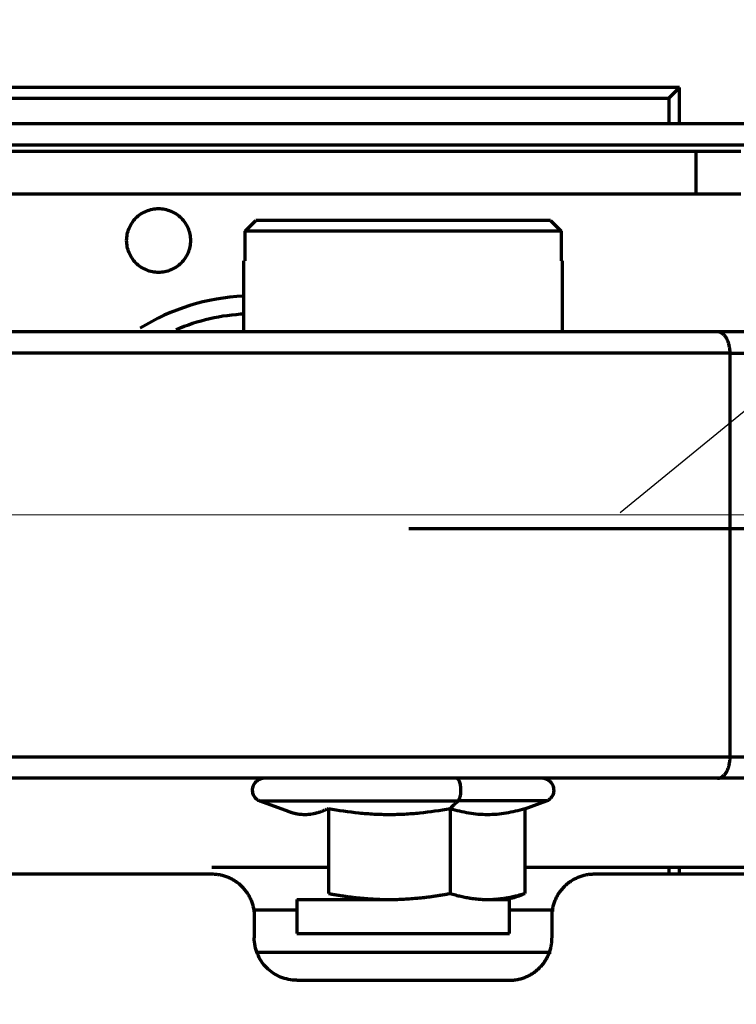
# Model space of a CAD drawing. Header units: millimetres. Extents: x -170 to 6906, y -2212 to 4257.
# Tile 109 of 256: x 4744 to 4778, y -1265 to -1219. Entities that reach past the tile are written whole.
import ezdxf

# ---------------------------------------------------------------- set-up
doc = ezdxf.new("R2010")
doc.units = ezdxf.units.MM
doc.layers.add('1', color=7, linetype='Continuous', true_color=0xffffff)
doc.layers.add('2', color=7, linetype='Continuous', true_color=0xffffff)
doc.styles.add('PC_TEXTSTYLE', font='ISOCP.SHX', dxfattribs={"width": 0.707, "bigfont": 'GBCBIG.SHX'})
doc.dimstyles.new('GB_DIMSTYLE', dxfattribs={"dimtxt": 50, "dimasz": 40, "dimexe": 1, "dimexo": 0, "dimgap": 1.5, "dimtad": 1, "dimdec": 1, "dimdsep": 46, "dimtxsty": 'PC_TEXTSTYLE', "dimcen": 0, "dimclrd": 256, "dimclrt": 3, "dimadec": 1, "dimazin": 2, "dimtp": 0.1, "dimtm": 0.1, "dimtfac": 0.71, "dimtdec": 1, "dimtmove": 0, "dimatfit": 3, "dimfxl": 1, "dimtfill": 1, "dimarcsym": 0})

# ---------------------------------------------------------------- blocks, each defined once
blk = doc.blocks.new('*D40')
at = {"lineweight": -2, "transparency": 16777216}
for p, q in [((5298.604, -811.424), (5142.709, -938.982)), ((4772.638, -1241.784), (5111.751, -964.312))]:
    blk.add_line(p, q, dxfattribs=at)
at = {"lineweight": 18, "transparency": 16777216}
blk.add_solid([(5138.487, -933.822), (5146.931, -944.141), (5111.751, -964.312)], dxfattribs=at)
at = {"layer": 'Defpoints', "color": 0, "lineweight": 18, "transparency": 16777216}
for p in [(5111.751, -964.312), (4772.638, -1241.784)]:
    blk.add_point(p, dxfattribs=at)
at = {"color": 3, "lineweight": 18, "transparency": 16777216, "insert": (5244.525, -821.426), "char_height": 50, "attachment_point": 5, "rotation": 39.291, "style": 'PC_TEXTSTYLE', "bg_fill": 3, "box_fill_scale": 1.1, "bg_fill_color": 256, "bg_fill_true_color": 13158600, "bg_fill_transparency": 0}
blk.add_mtext('R625', dxfattribs=at)

msp = doc.modelspace()

# ---------------------------------------------------------------- linework, layer by layer
at = {"lineweight": 18}
msp.add_line((6304.067, -1242.309), (4373.581, -1241.784), dxfattribs=at)
at = {"color": 0, "lineweight": 18}
msp.add_arc((4772.638, -1241.784), 438.165, 198.70552, 161.36953, dxfattribs=at)
at = {"layer": '1', "color": 0, "linetype": 'Continuous', "lineweight": 70}
msp.add_arc((4772.638, -1241.784), 86, 47.14312, 175.23562, dxfattribs=at)
at = {"layer": '2', "color": 0, "linetype": 'Continuous', "lineweight": 70}
for p, q in [((4775.438, -1221.783), (4735.438, -1221.783)), ((4775.438, -1221.783), (4774.938, -1222.283)), ((4775.438, -1223.483), (4775.438, -1221.783)), ((4735.938, -1222.283), (4774.938, -1222.283)), ((4774.938, -1222.283), (4774.938, -1223.484)), ((4738.706, -1223.483), (4788.439, -1223.483)), ((4740.438, -1224.483), (4787.439, -1224.483)), ((4729.435, -1224.783), (4776.196, -1224.783)), ((4776.196, -1224.783), (4778.317, -1224.783)), ((4776.196, -1224.783), (4776.196, -1226.783)), ((4729.435, -1226.783), (4776.196, -1226.783)), ((4776.196, -1226.783), (4778.317, -1226.783)), ((4769.367, -1228.043), (4755.51, -1228.043)), ((4769.872, -1228.543), (4755.005, -1228.543)), ((4755.005, -1229.943), (4755.005, -1228.543)), ((4769.872, -1228.543), (4769.872, -1229.943)), ((4754.938, -1229.943), (4754.938, -1233.283)), ((4754.938, -1229.943), (4755.005, -1229.943)), ((4769.938, -1229.943), (4769.872, -1229.943)), ((4769.938, -1233.283), (4769.938, -1229.943)), ((4777.812, -1234.283), (4742.573, -1234.283)), ((4777.812, -1234.283), (4780.769, -1234.283)), ((4777.812, -1253.283), (4777.812, -1234.283)), ((4777.812, -1253.283), (4742.573, -1253.283)), ((4780.769, -1253.283), (4777.812, -1253.283)), ((4755.7, -1255.35), (4757.026, -1255.832)), ((4755.7, -1255.35), (4765.02, -1255.35)), ((4758.926, -1255.701), (4758.926, -1259.701)), ((4764.65, -1255.701), (4764.65, -1259.701)), ((4769.177, -1255.35), (4765.02, -1255.35)), ((4768.163, -1255.719), (4769.177, -1255.35)), ((4768.163, -1255.701), (4768.163, -1259.701)), ((4758.927, -1258.483), (4753.44, -1258.483)), ((4784.439, -1258.483), (4768.164, -1258.483)), ((4774.938, -1258.483), (4774.938, -1258.783)), ((4775.438, -1258.783), (4775.438, -1258.482)), ((4743.619, -1258.783), (4753.438, -1258.783)), ((4771.438, -1258.783), (4781.258, -1258.783)), ((4757.438, -1259.983), (4757.438, -1261.583)), ((4757.438, -1259.983), (4761.93, -1259.983)), ((4766.439, -1259.983), (4767.438, -1259.983)), ((4767.438, -1261.583), (4767.438, -1259.983)), ((4755.438, -1260.783), (4755.438, -1261.783)), ((4769.438, -1261.783), (4769.438, -1260.783)), ((4757.438, -1261.583), (4767.438, -1261.583)), ((4769.404, -1262.483), (4755.556, -1262.483)), ((4757.438, -1263.783), (4767.438, -1263.783))]:
    msp.add_line(p, q, dxfattribs=at)
for radius, start, end in [(10.2, 92.8125, 121.7531), (9.35, 92.6438, 113.2144)]:
    msp.add_arc((4755.438, -1241.783), radius, start, end, dxfattribs=at)
for points, degree, knots in [([(4749.438, -1228.983), (4749.438, -1228.885), (4749.448, -1228.787), (4749.486, -1228.594), (4749.515, -1228.5), (4749.59, -1228.318), (4749.637, -1228.231), (4749.746, -1228.068), (4749.808, -1227.992), (4749.947, -1227.853), (4750.024, -1227.79), (4750.187, -1227.681), (4750.274, -1227.635), (4750.455, -1227.56), (4750.55, -1227.531), (4750.742, -1227.493), (4750.84, -1227.483), (4750.938, -1227.483)], 3, [0, 0, 0, 0, 0.125, 0.125, 0.25, 0.25, 0.375, 0.375, 0.5, 0.5, 0.625, 0.625, 0.75, 0.75, 0.875, 0.875, 1, 1, 1, 1]), ([(4750.938, -1227.483), (4751.037, -1227.483), (4751.135, -1227.493), (4751.327, -1227.531), (4751.422, -1227.56), (4751.603, -1227.635), (4751.69, -1227.681), (4751.853, -1227.79), (4751.93, -1227.853), (4752.069, -1227.992), (4752.131, -1228.068), (4752.24, -1228.231), (4752.287, -1228.318), (4752.362, -1228.5), (4752.391, -1228.594), (4752.429, -1228.787), (4752.438, -1228.885), (4752.438, -1228.983)], 3, [0, 0, 0, 0, 0.125, 0.125, 0.25, 0.25, 0.375, 0.375, 0.5, 0.5, 0.625, 0.625, 0.75, 0.75, 0.875, 0.875, 1, 1, 1, 1]), ([(4750.938, -1230.483), (4750.84, -1230.483), (4750.742, -1230.473), (4750.55, -1230.435), (4750.455, -1230.406), (4750.274, -1230.331), (4750.187, -1230.285), (4750.024, -1230.176), (4749.947, -1230.113), (4749.808, -1229.974), (4749.746, -1229.898), (4749.637, -1229.735), (4749.59, -1229.648), (4749.515, -1229.466), (4749.486, -1229.372), (4749.448, -1229.179), (4749.438, -1229.081), (4749.438, -1228.983)], 3, [0, 0, 0, 0, 0.125, 0.125, 0.25, 0.25, 0.375, 0.375, 0.5, 0.5, 0.625, 0.625, 0.75, 0.75, 0.875, 0.875, 1, 1, 1, 1]), ([(4752.438, -1228.983), (4752.438, -1229.081), (4752.429, -1229.179), (4752.391, -1229.372), (4752.362, -1229.466), (4752.287, -1229.648), (4752.24, -1229.735), (4752.131, -1229.898), (4752.069, -1229.974), (4751.93, -1230.113), (4751.853, -1230.176), (4751.69, -1230.285), (4751.603, -1230.331), (4751.422, -1230.406), (4751.327, -1230.435), (4751.135, -1230.473), (4751.037, -1230.483), (4750.938, -1230.483)], 3, [0, 0, 0, 0, 0.125, 0.125, 0.25, 0.25, 0.375, 0.375, 0.5, 0.5, 0.625, 0.625, 0.75, 0.75, 0.875, 0.875, 1, 1, 1, 1]), ([(4777.221, -1233.283), (4775.441, -1233.283), (4773.46, -1233.283), (4771.371, -1233.283), (4769.127, -1233.283), (4766.798, -1233.283), (4764.388, -1233.283), (4761.932, -1233.283), (4757.038, -1233.283), (4754.694, -1233.283), (4752.396, -1233.283), (4750.284, -1233.283), (4748.249, -1233.283), (4746.458, -1233.283), (4744.762, -1233.283), (4743.337, -1233.283)], 2, [0, 0, 0, 0.125, 0.125, 0.25, 0.25, 0.375, 0.375, 0.5, 0.625, 0.625, 0.75, 0.75, 0.875, 0.875, 1, 1, 1]), ([(4755.919, -1254.283), (4755.866, -1254.283), (4755.755, -1254.297), (4755.581, -1254.374), (4755.428, -1254.524), (4755.339, -1254.735), (4755.343, -1254.962), (4755.429, -1255.153), (4755.559, -1255.283), (4755.653, -1255.333), (4755.7, -1255.35)], 3, [0, 0, 0, 0, 0.101609, 0.220021, 0.35432, 0.49872, 0.643278, 0.778051, 0.897261, 1, 1, 1, 1]), ([(4769.177, -1255.35), (4769.224, -1255.333), (4769.318, -1255.283), (4769.448, -1255.153), (4769.534, -1254.962), (4769.538, -1254.735), (4769.449, -1254.524), (4769.296, -1254.374), (4769.122, -1254.297), (4769.011, -1254.283), (4768.958, -1254.283)], 3, [0, 0, 0, 0, 0.102739, 0.221949, 0.356722, 0.50128, 0.64568, 0.779979, 0.898391, 1, 1, 1, 1]), ([(4757.026, -1255.832), (4757.035, -1255.835), (4757.052, -1255.842), (4757.079, -1255.851), (4757.106, -1255.86), (4757.132, -1255.869), (4757.158, -1255.877), (4757.185, -1255.885), (4757.211, -1255.893), (4757.237, -1255.9), (4757.263, -1255.907), (4757.289, -1255.914), (4757.315, -1255.92), (4757.341, -1255.927), (4757.367, -1255.932), (4757.393, -1255.938), (4757.419, -1255.943), (4757.445, -1255.948), (4757.471, -1255.953), (4757.528, -1255.962), (4757.616, -1255.973), (4757.735, -1255.982), (4757.854, -1255.983), (4757.986, -1255.977), (4758.131, -1255.961), (4758.289, -1255.931), (4758.412, -1255.898), (4758.5, -1255.871), (4758.552, -1255.854), (4758.605, -1255.836), (4758.657, -1255.816), (4758.71, -1255.796), (4758.764, -1255.774), (4758.817, -1255.751), (4758.871, -1255.726), (4758.907, -1255.709), (4758.926, -1255.701)], 3, [0, 0, 0, 0, 0.014113, 0.028168, 0.042169, 0.056119, 0.070022, 0.083881, 0.097701, 0.111484, 0.125236, 0.138959, 0.152659, 0.166338, 0.180001, 0.193653, 0.207297, 0.220938, 0.234581, 0.248229, 0.310921, 0.373009, 0.434997, 0.497395, 0.580026, 0.662886, 0.747007, 0.774451, 0.802005, 0.829695, 0.857546, 0.885581, 0.913823, 0.942294, 0.971013, 1, 1, 1, 1]), ([(4758.926, -1255.701), (4759.403, -1255.788), (4759.88, -1255.86), (4760.595, -1255.932), (4760.834, -1255.951), (4761.311, -1255.976), (4761.788, -1255.989), (4762.265, -1255.976), (4762.742, -1255.951), (4762.98, -1255.932), (4763.696, -1255.86), (4764.173, -1255.788), (4764.65, -1255.701)], 3, [0, 0, 0, 0, 0.25, 0.25, 0.375, 0.375, 0.5, 0.625, 0.625, 0.75, 0.75, 1, 1, 1, 1]), ([(4764.65, -1255.701), (4764.943, -1255.788), (4765.236, -1255.86), (4765.675, -1255.932), (4765.821, -1255.951), (4766.114, -1255.976), (4766.406, -1255.989), (4766.699, -1255.976), (4766.992, -1255.951), (4767.138, -1255.932), (4767.577, -1255.86), (4767.87, -1255.788), (4768.163, -1255.701)], 3, [0, 0, 0, 0, 0.25, 0.25, 0.375, 0.375, 0.5, 0.625, 0.625, 0.75, 0.75, 1, 1, 1, 1]), ([(4757.438, -1263.783), (4757.308, -1263.783), (4757.177, -1263.77), (4756.92, -1263.719), (4756.794, -1263.681), (4756.552, -1263.581), (4756.436, -1263.519), (4756.219, -1263.373), (4756.117, -1263.29), (4755.932, -1263.105), (4755.848, -1263.003), (4755.703, -1262.785), (4755.641, -1262.669), (4755.541, -1262.427), (4755.502, -1262.301), (4755.451, -1262.045), (4755.438, -1261.914), (4755.438, -1261.783)], 3, [0, 0, 0, 0, 0.125, 0.125, 0.25, 0.25, 0.375, 0.375, 0.5, 0.5, 0.625, 0.625, 0.75, 0.75, 0.875, 0.875, 1, 1, 1, 1])]:
    msp.add_open_spline(points, degree=degree, knots=knots, dxfattribs=at)
for points, degree in [([(4755.005, -1228.543), (4755.174, -1228.376), (4755.342, -1228.21), (4755.51, -1228.043)], 3), ([(4769.367, -1228.043), (4769.535, -1228.21), (4769.703, -1228.376), (4769.872, -1228.543)], 3), ([(4780.769, -1233.283), (4779.812, -1233.283), (4777.994, -1233.283), (4777.221, -1233.283)], 2), ([(4765.02, -1255.35), (4764.65, -1255.701)], 1), ([(4753.438, -1258.783), (4753.837, -1258.783), (4754.572, -1259.088), (4755.135, -1259.651), (4755.438, -1260.385), (4755.438, -1260.783)], 2), ([(4769.438, -1260.783), (4769.439, -1260.384), (4769.744, -1259.649), (4770.307, -1259.087), (4771.041, -1258.783), (4771.438, -1258.783)], 2), ([(4758.926, -1259.701), (4760.46, -1259.983), (4763.116, -1259.983), (4764.65, -1259.701)], 2), ([(4764.65, -1259.701), (4765.592, -1259.983), (4767.222, -1259.983), (4768.163, -1259.701)], 2), ([(4768.163, -1259.701), (4767.57, -1259.983), (4767.057, -1259.983)], 2), ([(4757.402, -1260.483), (4756.372, -1260.483), (4755.353, -1260.483)], 2), ([(4769.532, -1260.483), (4768.511, -1260.483), (4767.477, -1260.483)], 2), ([(4767.438, -1263.783), (4767.837, -1263.783), (4768.572, -1263.478), (4769.135, -1262.915), (4769.438, -1262.181), (4769.438, -1261.783)], 2)]:
    msp.add_open_spline(points, degree=degree, dxfattribs=at)
for points, weights in [([(4777.812, -1234.283), (4777.812, -1233.697), (4777.567, -1233.283), (4777.221, -1233.283)], [0.956578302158, 0.769794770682, 0.769794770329, 0.956578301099]), ([(4762.705, -1242.532), (4778.274, -1242.532), (4791.008, -1242.532), (4778.503, -1242.532)], [0.966502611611, 0.541875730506, 0.397084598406, 0.532129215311]), ([(4777.221, -1254.283), (4777.567, -1254.283), (4777.812, -1253.869), (4777.812, -1253.283)], [0.956578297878, 0.769794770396, 0.769794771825, 0.956578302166]), ([(4777.221, -1254.283), (4766.043, -1254.283), (4752.28, -1254.283), (4743.337, -1254.283)], [0.956578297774, 0.784985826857, 0.784985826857, 0.956578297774]), ([(4768.958, -1254.283), (4768.691, -1254.283), (4766.964, -1254.283), (4764.947, -1254.283)], [0.486346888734, 0.54356004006, 0.686607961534, 0.915490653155]), ([(4765.02, -1255.35), (4765.309, -1255.075), (4765.255, -1254.283), (4764.947, -1254.283)], [0.915490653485, 0.411145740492, 0.411145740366, 0.915490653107]), ([(4780.769, -1254.283), (4779.482, -1254.283), (4778.259, -1254.283), (4777.221, -1254.283)], [0.956578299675, 0.924935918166, 0.924935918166, 0.956578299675])]:
    msp.add_rational_spline(points, weights, degree=3, dxfattribs=at)

# ---------------------------------------------------------------- next in the draw order: dimensions: what is measured, and where the dimension line sits
at = {"lineweight": 18}
dim = msp.add_radius_dim(center=(4772.638, -1241.784), mpoint=(5111.751, -964.312), text='R625', dimstyle='GB_DIMSTYLE', dxfattribs=at)
dim.commit()
dim.dimension.update_dxf_attribs({"geometry": '*D40', "text_midpoint": (5261.31, -841.939), "dimtype": 164})

doc.saveas('drawing.dxf')
